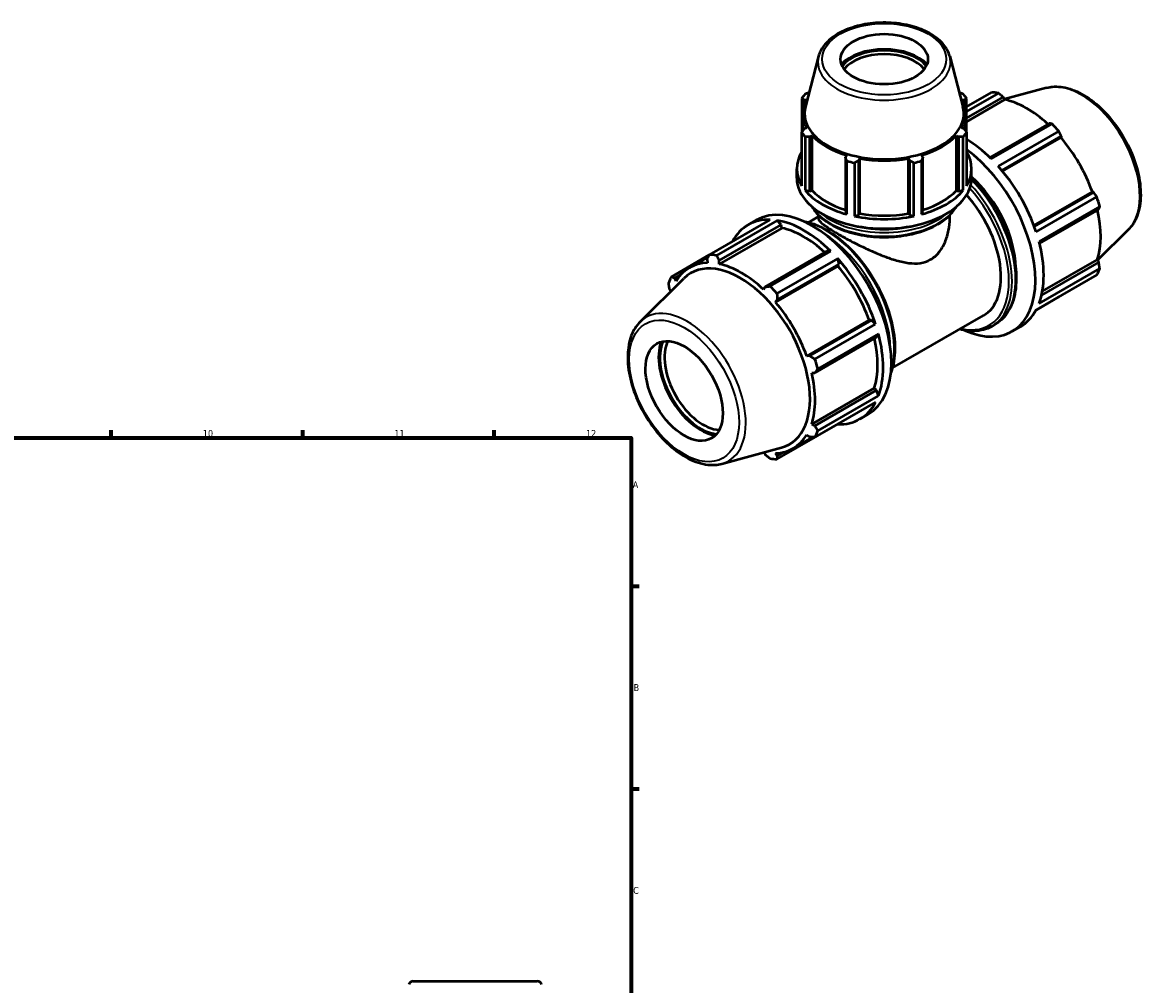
# Model space of a CAD drawing. Header units: millimetres. Extents: x 0 to 1009, y 0 to 938.
# Tile 6 of 6: x 598 to 1009, y 374 to 726. Entities that reach past the tile are written whole.
import ezdxf

# ---------------------------------------------------------------- set-up
doc = ezdxf.new("R2010")
doc.units = ezdxf.units.MM
for name, color, linetype, lineweight in [('Border (ISO)', 7, 'Continuous', 70), ('Visible (ISO)', 7, 'Continuous', 50), ('Visible Narrow (ISO)', 7, 'Continuous', 35)]:
    doc.layers.add(name, color=color, linetype=linetype, lineweight=lineweight)
doc.styles.add('Note Text (ISO)', font='tahoma.ttf')

# ---------------------------------------------------------------- blocks, each defined once
blk = doc.blocks.new('Borders Default Border')
at = {"layer": 'Border (ISO)'}
for p, q in [((630.75, 574), (630.75, 576.9)), ((700.83, 574), (700.83, 576.9)), ((770.92, 574), (770.92, 576.9)), ((821, 519.75), (823.9, 519.75)), ((821, 445.5), (823.9, 445.5))]:
    blk.add_line(p, q, dxfattribs=at)
at = {"layer": 'Border (ISO)', "flags": 128}
blk.add_lwpolyline([(20, 20), (20, 574), (821, 574), (821, 20), (20, 20)], dxfattribs=at)
at = {"layer": 'Border (ISO)', "color": 232, "true_color": 0xca0064, "char_height": 2.5, "attachment_point": 7, "style": 'Note Text (ISO)'}
for s, insert in [('10', (664.29, 574.35)), ('11', (734.37, 574.4)), ('12', (804.46, 574.4)), ('A', (821.59, 555.62)), ('B', (821.89, 481.37)), ('C', (821.73, 407.08))]:
    blk.add_mtext(s, dxfattribs=dict(at, insert=insert))

msp = doc.modelspace()

# ---------------------------------------------------------------- linework, layer by layer
at = {"layer": 'Visible (ISO)'}
for p, q in [((889.572, 713.707), (884.742, 695.339)), ((937.563, 713.707), (942.393, 695.339)), ((943.677, 695.236), (952.801, 700.49)), ((955.332, 700.245), (943.677, 693.533)), ((943.677, 691.016), (957.157, 698.778)), ((957.157, 698.778), (957.701, 697.831)), ((972.955, 702.156), (957.608, 697.993)), ((883.458, 698.309), (883.458, 685.83)), ((884.269, 697.729), (885.185, 697.818)), ((884.269, 695.672), (884.269, 697.729)), ((941.95, 697.818), (942.866, 697.729)), ((942.866, 697.729), (942.866, 695.672)), ((943.677, 685.83), (943.677, 698.309)), ((943.677, 689.756), (957.701, 697.831)), ((883.807, 686.374), (883.807, 692.664)), ((943.327, 686.374), (943.327, 692.664)), ((885.185, 687.511), (884.269, 687.09)), ((942.866, 687.09), (941.95, 687.511)), ((973.895, 689.139), (952.223, 676.659)), ((952.748, 676.144), (974.966, 688.939)), ((977.497, 686.269), (955.279, 673.475)), ((883.458, 666.283), (883.458, 685.83)), ((884.615, 684.221), (884.615, 664.674)), ((886.319, 684.241), (887.17, 684.751)), ((886.319, 664.354), (886.319, 684.241)), ((887.17, 664.609), (887.17, 684.751)), ((939.965, 664.609), (939.965, 684.751)), ((939.965, 684.751), (940.816, 684.241)), ((940.816, 684.241), (940.816, 664.354)), ((942.52, 664.674), (942.52, 684.221)), ((943.677, 685.83), (943.677, 666.283)), ((956.643, 671.896), (978.377, 684.412)), ((956.884, 671.605), (978.258, 683.914)), ((978.377, 684.412), (978.258, 683.914)), ((899.826, 677.463), (899.383, 676.718)), ((899.383, 676.718), (899.383, 656.831)), ((899.938, 655.85), (899.938, 675.397)), ((902.732, 674.73), (902.732, 655.184)), ((904.33, 675.538), (904.618, 676.32)), ((904.33, 655.651), (904.33, 675.538)), ((904.618, 656.178), (904.618, 676.32)), ((922.516, 656.178), (922.516, 676.32)), ((922.516, 676.32), (922.805, 675.538)), ((922.805, 675.538), (922.805, 655.651)), ((924.403, 655.184), (924.403, 674.73)), ((927.196, 675.397), (927.196, 655.85)), ((927.752, 676.718), (927.309, 677.463)), ((927.752, 656.831), (927.752, 676.718)), ((881.567, 669.034), (881.567, 672.523)), ((945.567, 669.034), (945.567, 672.523)), ((884.615, 664.674), (886.319, 664.354)), ((886.319, 664.354), (887.17, 664.609)), ((939.965, 664.609), (940.816, 664.354)), ((940.816, 664.354), (942.52, 664.674)), ((968.348, 651.745), (989.724, 664.054)), ((990.213, 663.911), (968.478, 651.395)), ((969.162, 649.429), (991.38, 662.223)), ((989.724, 664.054), (990.213, 663.911)), ((992.428, 658.693), (970.21, 645.899)), ((970.395, 645.179), (992.069, 657.66)), ((849.638, 641.082), (871.856, 653.877)), ((874.387, 653.631), (852.169, 640.837)), ((863.743, 651.969), (866.76, 653.706)), ((875.835, 651.948), (874.387, 653.631)), ((885.913, 652.908), (889.567, 655.012)), ((889.567, 654.313), (889.567, 655.539)), ((899.383, 656.831), (899.938, 655.85)), ((902.732, 655.184), (904.33, 655.651)), ((904.33, 655.651), (904.618, 656.178)), ((922.516, 656.178), (922.805, 655.651)), ((922.805, 655.651), (924.403, 655.184)), ((927.196, 655.85), (927.752, 656.831)), ((937.567, 654.313), (937.567, 655.539)), ((876.096, 650.838), (853.219, 637.664)), ((853.24, 638.937), (875.835, 651.948)), ((876.096, 650.838), (875.835, 651.948)), ((1002.888, 650.177), (991.64, 639.047)), ((849.593, 640.994), (835.755, 633.026)), ((892.573, 642.309), (869.978, 629.298)), ((871.803, 629.531), (894.02, 642.325)), ((894.02, 642.325), (892.573, 642.309)), ((842.298, 636.308), (849.236, 640.303)), ((848.758, 639.371), (848.877, 638.085)), ((853.219, 637.664), (853.24, 638.937)), ((896.653, 636.921), (873.776, 623.747)), ((896.551, 639.656), (874.334, 626.861)), ((874.46, 624.57), (897.055, 637.581)), ((897.055, 637.581), (896.551, 639.656)), ((896.653, 636.921), (897.055, 637.581)), ((992.069, 638.308), (971.134, 626.252)), ((971.427, 627.678), (991.523, 639.25)), ((991.523, 639.25), (992.069, 638.308)), ((836.922, 632.502), (839.189, 633.808)), ((991.38, 633.671), (969.162, 620.877)), ((970.21, 623.199), (992.428, 635.994)), ((824.247, 616.52), (840.307, 632.412)), ((837.411, 631.431), (836.922, 632.502)), ((869.978, 629.298), (869.434, 628.326)), ((835.066, 628.389), (835.495, 627.65)), ((873.776, 623.747), (874.46, 624.57)), ((969.114, 620.787), (977.497, 625.615)), ((908.119, 617.061), (885.242, 603.887)), ((908.891, 617.081), (886.296, 604.07)), ((908.891, 617.081), (908.119, 617.061)), ((910.434, 615.61), (908.891, 617.081)), ((916.604, 599.613), (949.893, 618.783)), ((888.216, 602.816), (910.434, 615.61)), ((952.914, 614.845), (954.222, 615.598)), ((960.375, 612.991), (963.392, 614.728)), ((888.153, 597.819), (910.747, 610.83)), ((911.482, 612.08), (889.265, 599.286)), ((910.747, 610.83), (911.482, 612.08)), ((886.296, 604.07), (885.242, 603.887)), ((887.041, 597.831), (888.153, 597.819)), ((909.918, 592.257), (887.041, 579.083)), ((910.747, 591.477), (909.918, 592.257)), ((910.747, 591.477), (888.153, 578.466)), ((889.265, 576.586), (911.482, 589.38)), ((911.482, 589.38), (910.747, 591.477)), ((910.434, 587.058), (888.216, 574.263)), ((904.664, 580.909), (907.681, 582.647)), ((874.334, 566.207), (896.551, 579.001)), ((888.153, 578.466), (887.041, 579.083)), ((896.551, 579.001), (896.577, 579.078)), ((880.355, 570.222), (887.434, 574.299)), ((885.242, 575.099), (886.296, 574.353)), ((854.18, 564.541), (875.985, 570.455)), ((869.527, 568.704), (869.978, 567.919)), ((874.46, 567.484), (873.776, 568.445)), ((876.783, 568.822), (874.46, 567.484)), ((741.259, 375.177), (786.668, 375.177))]:
    msp.add_line(p, q, dxfattribs=at)
for centre, start, end in [((741.259, 373.577), 90, 168), ((786.668, 373.577), 12, 90)]:
    msp.add_arc(centre, 1.6, start, end, dxfattribs=at)
for centre, major_axis, ratio in [((913.567, 712.651), (16, 0), 0.5758617), ((840.382, 591.204), (9.981, -17.332), 0.5780931)]:
    msp.add_ellipse(centre, major_axis=major_axis, ratio=ratio, dxfattribs=at)
for centre, major_axis, ratio, start_param, end_param in [((913.567, 706.042), (-17.718, 0), 0.5758617, 3.626702, 5.798076), ((913.567, 706.042), (-16.96, 0), 0.5758617, 3.5746056, 5.8501724), ((913.567, 705.257), (16, 0), 0.5758617, 0.4128389, 2.7287538), ((913.567, 692.069), (-32, 0), 0.5758617, 5.8432224, 5.93775), ((913.567, 692.069), (32, 0), 0.5758617, 0.3454353, 0.4399629), ((965.149, 663.052), (-20.46, 35.53), 0.5780931, 5.8451561, 5.9396837), ((913.567, 692.825), (-29.154, 0), 0.5758617, 6.1329002, 9.5750631), ((913.567, 692.664), (-29.76, 0), 0.5758617, 5.9777527, 6.5886179), ((913.567, 692.664), (29.76, 0), 0.5758617, 5.9777527, 6.5886179), ((965.808, 663.432), (19.028, -33.043), 0.5780931, 2.0696433, 2.6635608), ((965.149, 663.052), (20.46, -35.53), 0.5780931, 1.9181653, 2.0126929), ((913.567, 692.069), (-32, 0), 0.5758617, 0.3454353, 0.4399629), ((913.567, 692.664), (29.76, 0), 0.5758617, 3.6215582, 4.2324234), ((913.567, 692.664), (29.76, 0), 0.5758617, 5.1923545, 5.8032198), ((913.567, 692.069), (32, 0), 0.5758617, 5.8432224, 5.93775), ((942.931, 650.258), (20.46, -35.53), 0.5780931, 2.0126929, 2.3323966), ((965.808, 663.432), (19.028, -33.043), 0.5780931, 1.2672974, 1.8781627), ((913.567, 672.523), (-32, 0), 0.5758617, 5.93775, 6.6286206), ((939.914, 648.521), (20.46, -35.53), 0.5780931, 5.6093733, 8.5111525), ((913.567, 672.523), (32, 0), 0.5758617, 5.93775, 6.6286206), ((913.567, 692.069), (32, 0), 0.5758617, 4.2724261, 4.3669537), ((913.567, 692.664), (29.76, 0), 0.5758617, 4.4069564, 5.0178216), ((913.567, 692.069), (32, 0), 0.5758617, 5.0578243, 5.1523519), ((942.931, 650.258), (20.46, -35.53), 0.5780931, 1.2272947, 1.9181653), ((913.567, 669.034), (-32, 0), 0.5758617, 0, 3.1415927), ((939.914, 648.521), (15.345, -26.647), 0.5780931, 0.7990691, 2.0951116), ((913.567, 672.523), (32, 0), 0.5758617, 3.5815555, 4.2724261), ((913.567, 672.523), (29.76, 0), 0.5758617, 3.6215582, 4.2155561), ((913.567, 672.523), (32, 0), 0.5758617, 5.1523519, 5.8432224), ((913.567, 672.523), (29.76, 0), 0.5758617, 5.2092219, 5.8032198), ((934.547, 645.43), (15.345, -26.647), 0.5780931, 0, 1.9212065), ((965.149, 663.052), (20.46, -35.53), 0.5780931, 1.1327672, 1.2272947), ((887.221, 618.176), (-20.46, 35.53), 0.5780931, 3.1415927, 6.2831853), ((965.808, 663.432), (19.028, -33.043), 0.5780931, 0.4818993, 1.0759774), ((884.204, 616.439), (-20.46, 35.53), 0.5780931, 5.9396837, 6.6266869), ((884.204, 616.439), (20.46, -35.53), 0.5780931, 2.0126929, 2.7035635), ((913.567, 672.523), (32, 0), 0.5758617, 4.3669537, 5.0578243), ((913.567, 672.523), (29.76, 0), 0.5758617, 4.4069564, 5.0178216), ((884.204, 616.439), (-19.028, 33.043), 0.5780931, 5.211236, 5.8051535), ((942.931, 650.258), (20.46, -35.53), 0.5780931, 0.4418966, 1.1327672), ((861.986, 603.645), (-20.46, 35.53), 0.5780931, 5.8451561, 5.9396837), ((861.327, 603.265), (-19.028, 33.043), 0.5780931, 5.9796864, 6.5905516), ((860.874, 603.004), (-18.045, 31.336), 0.5780931, 2.9904271, 6.4343509), ((861.327, 603.265), (-19.028, 33.043), 0.5780931, 5.1942882, 5.8051535), ((884.204, 616.439), (20.46, -35.53), 0.5780931, 1.2272947, 1.9181653), ((884.204, 616.439), (-19.028, 33.043), 0.5780931, 4.4088901, 5.0197553), ((861.986, 603.645), (-20.46, 35.53), 0.5780931, 0.347369, 0.4418966), ((965.149, 663.052), (20.46, -35.53), 0.5780931, 0.347369, 0.4418966), ((861.986, 603.645), (20.46, -35.53), 0.5780931, 1.9181653, 2.0126929), ((861.327, 603.265), (-19.028, 33.043), 0.5780931, 4.4088901, 5.0197553), ((942.931, 650.258), (20.46, -35.53), 0.5780931, 0, 0.347369), ((846.481, 594.716), (-10.896, 18.92), 0.5780931, 0.4368243, 2.7047683), ((846.481, 594.716), (10.579, -18.372), 0.5780931, 3.5345313, 5.8902466), ((847.329, 595.204), (9.981, -17.332), 0.5780931, 3.4956395, 5.9291385), ((884.204, 616.439), (-19.028, 33.043), 0.5780931, 3.6234919, 4.2175701), ((884.204, 616.439), (20.46, -35.53), 0.5780931, 0.4418966, 1.1327672), ((861.986, 603.645), (20.46, -35.53), 0.5780931, 1.1327672, 1.2272947), ((861.327, 603.265), (-19.028, 33.043), 0.5780931, 3.6234919, 4.2343571), ((884.204, 616.439), (20.46, -35.53), 0.5780931, 5.9396837, 6.6305543), ((861.986, 603.645), (20.46, -35.53), 0.5780931, 0.347369, 0.4418966), ((861.327, 603.265), (19.028, -33.043), 0.5780931, 5.9796864, 6.5905516), ((861.986, 603.645), (20.46, -35.53), 0.5780931, 5.8451561, 5.9396837)]:
    msp.add_ellipse(centre, major_axis=major_axis, ratio=ratio, start_param=start_param, end_param=end_param, dxfattribs=at)
for points, knots in [([(937.563, 713.707), (937.169, 715.206), (936.403, 716.635), (934.177, 719.355), (932.656, 720.624), (929.009, 722.838), (926.86, 723.767), (922.195, 725.168), (919.682, 725.639), (914.547, 726.087), (911.926, 726.066), (906.824, 725.537), (904.344, 725.028), (899.754, 723.56), (897.647, 722.599), (894.026, 720.284), (892.512, 718.931), (890.538, 716.261), (889.914, 715.01), (889.572, 713.707)], [5.6480723, 5.6480723, 5.6480723, 5.6480723, 5.938321, 5.938321, 6.2569495, 6.2569495, 6.5879452, 6.5879452, 6.9181858, 6.9181858, 7.246878, 7.246878, 7.575645, 7.575645, 7.9060474, 7.9060474, 8.2368007, 8.2368007, 8.4890947, 8.4890947, 8.4890947, 8.4890947]), ([(972.955, 702.156), (974.833, 702.665), (976.865, 702.727), (981.213, 702.011), (983.542, 701.156), (988.223, 698.586), (990.573, 696.837), (995.004, 692.657), (997.083, 690.228), (1000.771, 684.942), (1002.381, 682.09), (1004.984, 676.23), (1005.977, 673.224), (1007.239, 667.333), (1007.505, 664.449), (1007.243, 659.082), (1006.713, 656.596), (1005.044, 652.803), (1004.08, 651.356), (1002.888, 650.177)], [5.6508865, 5.6508865, 5.6508865, 5.6508865, 5.9414672, 5.9414672, 6.2600776, 6.2600776, 6.59097, 6.59097, 6.9211718, 6.9211718, 7.2498571, 7.2498571, 7.5786217, 7.5786217, 7.9089938, 7.9089938, 8.2396148, 8.2396148, 8.4901479, 8.4901479, 8.4901479, 8.4901479]), ([(945.566, 668.861), (946.582, 667.84), (947.573, 666.757), (950.914, 662.797), (953.089, 659.646), (956.804, 653.01), (958.345, 649.526), (960.639, 642.568), (961.391, 639.096), (962.023, 632.501), (961.901, 629.38), (960.771, 623.816), (959.766, 621.368), (957.219, 617.804), (955.825, 616.521), (954.222, 615.598)], [6.6385035, 6.6385035, 6.6385035, 6.6385035, 6.7683308, 6.7683308, 7.0913845, 7.0913845, 7.4141927, 7.4141927, 7.737316, 7.737316, 8.0610677, 8.0610677, 8.3836775, 8.3836775, 8.6413135, 8.6413135, 8.6413135, 8.6413135]), ([(887.194, 658.598), (888.092, 657.029), (889.385, 655.562), (892.76, 652.82), (894.902, 651.572), (899.745, 649.538), (902.447, 648.752), (908.127, 647.721), (911.104, 647.473), (917.039, 647.536), (919.996, 647.846), (925.601, 648.995), (928.247, 649.834), (932.968, 651.97), (935.04, 653.267), (938.062, 655.924), (939.153, 657.222), (939.941, 658.598)], [2.6747674, 2.6747674, 2.6747674, 2.6747674, 2.9727914, 2.9727914, 3.2966723, 3.2966723, 3.6214443, 3.6214443, 3.945385, 3.945385, 4.2689995, 4.2689995, 4.5930198, 4.5930198, 4.9178631, 4.9178631, 5.1792142, 5.1792142, 5.1792142, 5.1792142]), ([(884.048, 653.322), (885.453, 653.078), (886.891, 652.671), (891.047, 651.061), (893.799, 649.473), (899.149, 645.386), (901.744, 642.884), (906.515, 637.229), (908.689, 634.078), (912.405, 627.442), (913.946, 623.958), (916.24, 617.001), (916.992, 613.528), (917.624, 606.933), (917.502, 603.812), (916.705, 599.889), (916.402, 598.808), (916.025, 597.792)], [5.9480156, 5.9480156, 5.9480156, 5.9480156, 6.121586, 6.121586, 6.4446419, 6.4446419, 6.7683308, 6.7683308, 7.0913845, 7.0913845, 7.4141927, 7.4141927, 7.737316, 7.737316, 8.0610677, 8.0610677, 8.1930187, 8.1930187, 8.1930187, 8.1930187]), ([(889.567, 654.313), (889.567, 654.035), (889.698, 653.723), (890.269, 652.999), (890.71, 652.587), (891.905, 651.652), (892.661, 651.127), (894.446, 649.982), (895.476, 649.361), (897.718, 648.07), (898.973, 647.375), (901.671, 645.938), (903.114, 645.197), (906.078, 643.737), (907.604, 643.017), (910.63, 641.669), (912.132, 641.041), (915.042, 639.928), (916.56, 639.402), (919.584, 638.539), (921.09, 638.202), (924.014, 637.841), (925.435, 637.818), (928.121, 638.211), (929.387, 638.629), (930.538, 639.292)], [9.6648674, 9.6648674, 9.6648674, 9.6648674, 10.1402937, 10.1402937, 10.6157199, 10.6157199, 11.0911462, 11.0911462, 11.5665724, 11.5665724, 12.0419986, 12.0419986, 12.5174249, 12.5174249, 12.9928511, 12.9928511, 13.4682774, 13.4682774, 13.9567322, 13.9567322, 14.4451869, 14.4451869, 14.9336417, 14.9336417, 15.4220965, 15.4220965, 15.4220965, 15.4220965]), ([(930.538, 639.292), (931.689, 639.955), (932.719, 640.858), (934.49, 643.033), (935.232, 644.301), (936.413, 647.026), (936.852, 648.483), (937.43, 651.42), (937.567, 652.899), (937.567, 654.313)], [0, 0, 0, 0, 0.4884548, 0.4884548, 0.9769096, 0.9769096, 1.4653644, 1.4653644, 1.9538192, 1.9538192, 1.9538192, 1.9538192]), ([(824.247, 616.52), (822.864, 615.152), (821.79, 613.426), (820.227, 609.306), (819.798, 606.862), (819.672, 601.524), (820.004, 598.613), (821.396, 592.683), (822.453, 589.665), (825.173, 583.823), (826.833, 580.998), (830.594, 575.805), (832.696, 573.438), (837.158, 569.389), (839.518, 567.711), (844.292, 565.245), (846.708, 564.455), (850.826, 563.995), (852.561, 564.102), (854.18, 564.541)], [0.9346301, 0.9346301, 0.9346301, 0.9346301, 1.2252108, 1.2252108, 1.5438212, 1.5438212, 1.8747136, 1.8747136, 2.2049154, 2.2049154, 2.5336007, 2.5336007, 2.8623653, 2.8623653, 3.1927374, 3.1927374, 3.5233584, 3.5233584, 3.7738915, 3.7738915, 3.7738915, 3.7738915]), ([(952.914, 614.845), (951.006, 613.747), (948.808, 613.162), (944.774, 613.075), (943.018, 613.305), (941.222, 613.789)], [2.3581282, 2.3581282, 2.3581282, 2.3581282, 2.66459471, 2.66459471, 2.88252007, 2.88252007, 2.88252007, 2.88252007])]:
    msp.add_open_spline(points, degree=3, knots=knots, dxfattribs=at)
for points, weights in [([(884.615, 699.918), (885.369, 700.213), (886.097, 700.493)], [1, 1.00083154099, 1.00104823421]), ([(941.038, 700.493), (941.766, 700.213), (942.52, 699.918)], [1.00104823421, 1.00083154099, 1]), ([(957.157, 698.778), (956.267, 699.499), (955.332, 700.245)], [1.0018216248, 1.00131918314, 1]), ([(884.269, 697.729), (883.872, 698.016), (883.458, 698.309)], [1.00110007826, 1.00095852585, 1]), ([(943.677, 698.309), (943.263, 698.016), (942.866, 697.729)], [1, 1.00095852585, 1.00110007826]), ([(883.458, 685.83), (883.872, 686.476), (884.269, 687.09)], [1, 1.00095852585, 1.00110007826]), ([(942.866, 687.09), (943.263, 686.476), (943.677, 685.83)], [1.00110007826, 1.00095852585, 1]), ([(974.966, 688.939), (974.423, 689.043), (973.895, 689.139)], [1, 1.00131918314, 1.0018216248]), ([(978.377, 684.412), (977.95, 685.324), (977.497, 686.269)], [1.0018216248, 1.00131918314, 1]), ([(886.319, 684.241), (885.484, 684.234), (884.615, 684.221)], [1.00110007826, 1.00095852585, 1]), ([(942.52, 684.221), (941.651, 684.234), (940.816, 684.241)], [1, 1.00095852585, 1.00110007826]), ([(899.938, 675.397), (899.655, 676.074), (899.383, 676.718)], [1, 1.00095852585, 1.00110007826]), ([(904.33, 675.538), (903.547, 675.145), (902.732, 674.73)], [1.00110007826, 1.00095852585, 1]), ([(924.403, 674.73), (923.588, 675.145), (922.805, 675.538)], [1, 1.00095852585, 1.00110007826]), ([(927.752, 676.718), (927.48, 676.074), (927.196, 675.397)], [1.00110007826, 1.00095852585, 1]), ([(991.38, 662.223), (990.788, 663.087), (990.213, 663.911)], [1, 1.00131918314, 1.0018216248]), ([(992.069, 657.66), (992.249, 658.168), (992.428, 658.693)], [1.0018216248, 1.00131918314, 1]), ([(848.758, 639.371), (849.185, 640.207), (849.638, 641.082)], [1.0018216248, 1.00131918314, 1]), ([(852.169, 640.837), (852.712, 639.865), (853.24, 638.937)], [1, 1.00131918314, 1.0018216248]), ([(992.428, 635.994), (992.249, 637.176), (992.069, 638.308)], [1, 1.00131918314, 1.0018216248]), ([(835.755, 633.026), (836.347, 632.757), (836.922, 632.502)], [1, 1.00131918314, 1.0018216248]), ([(835.066, 628.389), (834.886, 629.521), (834.707, 630.703)], [1.0018216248, 1.00131918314, 1]), ([(869.978, 629.298), (870.868, 629.41), (871.803, 629.531)], [1.0018216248, 1.00131918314, 1]), ([(874.334, 626.861), (874.395, 625.69), (874.46, 624.57)], [1, 1.00131918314, 1.0018216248]), ([(977.497, 625.615), (977.52, 625.659), (977.542, 625.703)], [1, 1.00006649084, 1.00013090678]), ([(886.296, 604.07), (887.233, 603.453), (888.216, 602.816)], [1.0018216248, 1.00131918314, 1]), ([(889.265, 599.286), (888.694, 598.535), (888.153, 597.819)], [1, 1.00131918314, 1.0018216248]), ([(888.153, 578.466), (888.694, 577.543), (889.265, 576.586)], [1.0018216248, 1.00131918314, 1]), ([(888.216, 574.263), (887.233, 574.307), (886.296, 574.353)], [1, 1.00131918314, 1.0018216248]), ([(871.803, 566.452), (870.868, 567.198), (869.978, 567.919)], [1, 1.00131918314, 1.0018216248]), ([(874.46, 567.484), (874.395, 566.857), (874.334, 566.207)], [1.0018216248, 1.00131918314, 1])]:
    msp.add_rational_spline(points, weights, degree=2, dxfattribs=at)
at = {"layer": 'Visible Narrow (ISO)'}
for centre, major_axis, ratio in [((913.567, 712.651), (22.704, 0), 0.5758617), ((840.382, 591.204), (14.163, -24.594), 0.5780931)]:
    msp.add_ellipse(centre, major_axis=major_axis, ratio=ratio, dxfattribs=at)
for centre, major_axis, ratio, start_param, end_param in [((913.567, 711.614), (-24.269, 0), 0.5758617, 6.1329002, 9.5750631), ((985.633, 674.848), (-15.139, 26.289), 0.5780931, 3.2927583, 6.1320197), ((935.113, 645.756), (17.8, -30.911), 0.5780931, 0, 1.9430832), ((936.421, 646.509), (17.8, -30.911), 0.5780931, 0, 1.9877622), ((934.547, 645.43), (17.401, -30.218), 0.5780931, 5.7921536, 8.2074236), ((913.567, 663.873), (27.84, 0), 0.5758617, 3.4862067, 5.9385713), ((913.567, 665.208), (27.84, 0), 0.5758617, 3.7282305, 5.6965475), ((892.022, 620.941), (17.8, -30.911), 0.5780931, 0.4817642, 2.6598284), ((913.567, 665.862), (-27.04, 0), 0.5758617, 1.0783297, 2.063263), ((890.714, 620.188), (-17.8, 30.911), 0.5780931, 3.9508515, 5.4739265), ((841.502, 591.849), (-15.139, 26.289), 0.5780931, 2.9904271, 6.4343509)]:
    msp.add_ellipse(centre, major_axis=major_axis, ratio=ratio, start_param=start_param, end_param=end_param, dxfattribs=at)

# ---------------------------------------------------------------- block references
msp.add_blockref('Borders Default Border', (0, 0))

doc.saveas('drawing.dxf')
